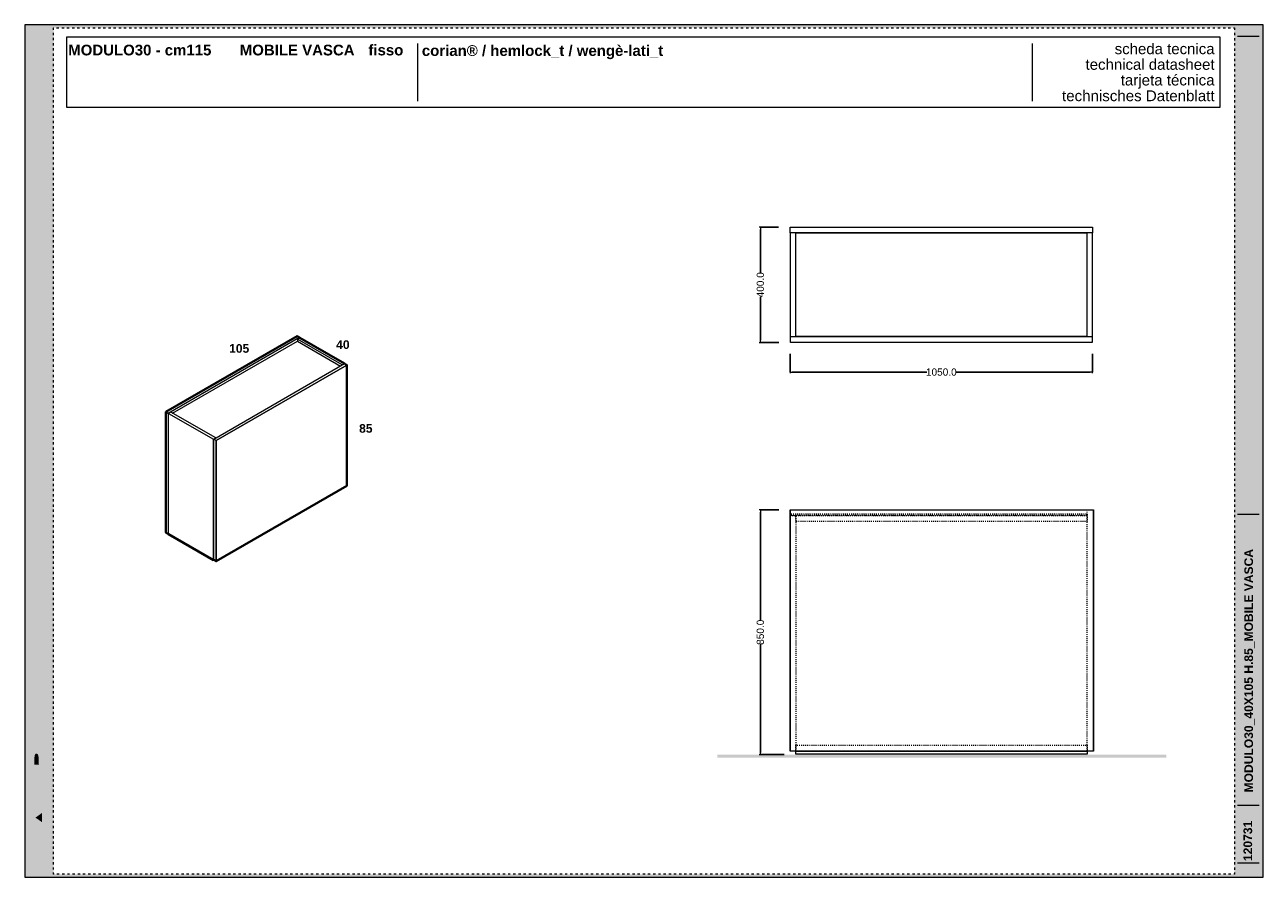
# Model space of a CAD drawing. Header units: millimetres. Extents: x 23321 to 49942, y -33706 to -16645.
# Tile 24 of 27: x 40474 to 44774, y -26655 to -23695. Entities that reach past the tile are written whole.
import ezdxf

# ---------------------------------------------------------------- set-up
doc = ezdxf.new("R2010")
doc.units = ezdxf.units.MM
doc.header["$MEASUREMENT"] = 0
doc.linetypes.add('AStair_dashed', pattern=[1800, 800, -1000])
for name, color, linetype, lineweight in [('032-Muri Esterni.MVI_Num_Penna__91', 255, 'Continuous', 13), ('0_Num_Penna__1', 7, 'Continuous', 9), ('0_Num_Penna__21', 7, 'Continuous', 20), ('0_Num_Penna__41', 7, 'Continuous', 40), ('1_Num_Penna__21', 7, 'Continuous', 20), ('Retini_Num_Penna__1', 7, 'Continuous', 9), ('SCRITTE_Num_Penna__95', 251, 'Continuous', 13), ('squadratura_schede', 8, 'Continuous', 13), ('Strumenti_Num_Penna__91', 255, 'Continuous', 13), ('Testi_Num_Penna__1', 7, 'Continuous', 9), ('Testi_Num_Penna__91', 255, 'Continuous', 13)]:
    doc.layers.add(name, color=color, linetype=linetype, lineweight=lineweight)
doc.layers.add('091-Quote lineari.XII', color=7, linetype='Continuous')
doc.layers.add('0_Num_Penna__95', color=7, linetype='Continuous', lineweight=13, true_color=0x616161)
doc.styles.add('GENERATED_STYLE_1', font='swiss.ttf')
doc.styles.add('GENERATED_STYLE_2', font='swissb.ttf')
doc.styles.add('GENERATED_STYLE_4', font='arialbd.ttf')
doc.dimstyles.new('GENERATED_STYLE__1', dxfattribs={"dimtxt": 25, "dimasz": 7.6, "dimexe": 0.18, "dimexo": 40, "dimgap": 0.09, "dimtad": 0, "dimtih": 1, "dimtoh": 1, "dimdec": 1, "dimzin": 0, "dimdsep": 46, "dimtxsty": 'GENERATED_STYLE_1', "dimblk": 'ARROWHEAD_0', "dimblk1": 'ARROWHEAD_0', "dimblk2": 'ARROWHEAD_0', "dimcen": 0.09, "dimclrd": 7, "dimclre": 7, "dimclrt": 7, "dimazin": 0, "dimtfac": 1, "dimtdec": 4, "dimtmove": 0, "dimatfit": 3, "dimfxl": 1, "dimtolj": 1, "dimtzin": 0, "dimarcsym": 0})
doc.dimstyles.new('GENERATED_STYLE__2', dxfattribs={"dimtxt": 25, "dimasz": 7.6, "dimexe": 0.18, "dimexo": 40, "dimgap": 0.09, "dimtad": 0, "dimdec": 1, "dimzin": 0, "dimdsep": 46, "dimtxsty": 'GENERATED_STYLE_1', "dimblk": 'ARROWHEAD_0', "dimblk1": 'ARROWHEAD_0', "dimblk2": 'ARROWHEAD_0', "dimcen": 0.09, "dimclrd": 7, "dimclre": 7, "dimclrt": 7, "dimazin": 0, "dimtfac": 1, "dimtdec": 4, "dimtmove": 0, "dimatfit": 3, "dimfxl": 1, "dimtolj": 1, "dimtzin": 0, "dimarcsym": 0})

# ---------------------------------------------------------------- blocks, each defined once
blk = doc.blocks.new('ARROWHEAD_0')
at = {"color": 0, "linetype": 'Continuous', "lineweight": 0}
for p, q in [((0, 0), (-1, 0)), ((0, -0.5), (0, 0.5))]:
    blk.add_line(p, q, dxfattribs=at)
blk = doc.blocks.new('*D11')
at = {"layer": '091-Quote lineari.XII', "color": 7, "linetype": 'Continuous', "lineweight": -2}
for p, q in [((43091.9, -25379.8), (43027.4, -25379.8)), ((43027.6, -25387.4), (43027.6, -25762.9)), ((43027.6, -26222.2), (43027.6, -25846.6)), ((43109.9, -26229.8), (43027.4, -26229.8))]:
    blk.add_line(p, q, dxfattribs=at)
at = {"layer": 'Defpoints', "color": 0, "linetype": 'Continuous'}
for p in [(43027.6, -25379.8), (43131.9, -25379.8), (43149.9, -26229.8)]:
    blk.add_point(p, dxfattribs=at)
at = {"layer": '091-Quote lineari.XII', "color": 7, "linetype": 'Continuous', "lineweight": -2, "xscale": 7.6, "yscale": 7.6, "zscale": 7.6}
for p, rotation in [((43027.6, -25379.8), 90), ((43027.6, -26229.8), 270)]:
    blk.add_blockref('ARROWHEAD_0', p, dxfattribs=dict(at, rotation=rotation))
at = {"layer": '091-Quote lineari.XII', "color": 7, "linetype": 'Continuous', "insert": (43027.6, -25804.8), "char_height": 25, "attachment_point": 5, "rotation": 90, "style": 'GENERATED_STYLE_1'}
blk.add_mtext('\\A1;850.0', dxfattribs=at)
blk = doc.blocks.new('*D34')
at = {"layer": '091-Quote lineari.XII', "color": 7, "linetype": 'Continuous', "lineweight": -2}
for p, q in [((43090.9, -24398.3), (43027.4, -24398.3)), ((43027.6, -24405.9), (43027.6, -24556.3)), ((43027.6, -24790.7), (43027.6, -24640.3)), ((43091.9, -24798.3), (43027.4, -24798.3))]:
    blk.add_line(p, q, dxfattribs=at)
at = {"layer": 'Defpoints', "color": 0, "linetype": 'Continuous'}
for p in [(43027.6, -24398.3), (43130.9, -24398.3), (43131.9, -24798.3)]:
    blk.add_point(p, dxfattribs=at)
at = {"layer": '091-Quote lineari.XII', "color": 7, "linetype": 'Continuous', "lineweight": -2, "xscale": 7.6, "yscale": 7.6, "zscale": 7.6}
for p, rotation in [((43027.6, -24398.3), 90), ((43027.6, -24798.3), 270)]:
    blk.add_blockref('ARROWHEAD_0', p, dxfattribs=dict(at, rotation=rotation))
at = {"layer": '091-Quote lineari.XII', "color": 7, "linetype": 'Continuous', "insert": (43027.6, -24598.3), "char_height": 25, "attachment_point": 5, "rotation": 90, "style": 'GENERATED_STYLE_1'}
blk.add_mtext('\\A1;400.0', dxfattribs=at)
blk = doc.blocks.new('*D35')
at = {"layer": '091-Quote lineari.XII', "color": 7, "linetype": 'Continuous', "lineweight": -2}
for p, q in [((43130.9, -24838.3), (43130.9, -24901.6)), ((44180.9, -24838.3), (44180.9, -24901.6)), ((43138.5, -24901.4), (43605.6, -24901.4)), ((44173.3, -24901.4), (43706.2, -24901.4))]:
    blk.add_line(p, q, dxfattribs=at)
at = {"layer": 'Defpoints', "color": 0, "linetype": 'Continuous'}
for p in [(43130.9, -24798.3), (44180.9, -24798.3), (43130.9, -24901.4)]:
    blk.add_point(p, dxfattribs=at)
at = {"layer": '091-Quote lineari.XII', "color": 7, "linetype": 'Continuous', "lineweight": -2, "xscale": 7.6, "yscale": 7.6, "zscale": 7.6, "rotation": 180}
blk.add_blockref('ARROWHEAD_0', (43130.9, -24901.4), dxfattribs=at)
at = {"layer": '091-Quote lineari.XII', "color": 7, "linetype": 'Continuous', "lineweight": -2, "xscale": 7.6, "yscale": 7.6, "zscale": 7.6}
blk.add_blockref('ARROWHEAD_0', (44180.9, -24901.4), dxfattribs=at)
at = {"layer": '091-Quote lineari.XII', "color": 7, "linetype": 'Continuous', "insert": (43655.9, -24901.4), "char_height": 25, "attachment_point": 5, "style": 'GENERATED_STYLE_1'}
blk.add_mtext('\\A1;1050.0', dxfattribs=at)

msp = doc.modelspace()

# ---------------------------------------------------------------- hatches: boundary and pattern name
at = {"layer": '032-Muri Esterni.MVI_Num_Penna__91', "linetype": 'Continuous'}
h = msp.add_hatch(color=256, dxfattribs=at)
h.paths.add_polyline_path([(40523.653, -26635.437, 0.41421356), (40554.428, -26604.661), (40554.428, -26094.845, 0.41421356), (40523.653, -26064.069, 0.41421356), (40492.877, -26094.845), (40492.877, -26604.661, 0.41421356)], flags=0)
h.paths.add_polyline_path([(40527.389, -26226.508), (40547.349, -26188.426), (40547.349, -26220.352), (40523.664, -26264.569), (40547.349, -26264.569), (40547.349, -26284.559), (40499.953, -26284.559), (40499.953, -26246.502), (40499.962, -26244.074), (40499.986, -26241.732), (40500.026, -26239.477), (40500.08, -26237.309), (40500.15, -26235.228), (40500.233, -26233.235), (40500.33, -26231.329), (40500.439, -26229.51), (40500.482, -26228.925), (40500.533, -26228.346), (40500.591, -26227.772), (40500.656, -26227.202), (40500.725, -26226.636), (40500.796, -26226.074), (40500.87, -26225.514), (40500.943, -26224.955), (40501.088, -26223.816), (40501.244, -26222.686), (40501.413, -26221.566), (40501.596, -26220.458), (40501.794, -26219.361), (40502.01, -26218.278), (40502.245, -26217.208), (40502.5, -26216.154), (40502.916, -26214.628), (40503.361, -26213.181), (40503.834, -26211.812), (40504.336, -26210.524), (40504.866, -26209.315), (40505.425, -26208.186), (40506.013, -26207.139), (40506.63, -26206.174), (40506.754, -26205.993), (40506.88, -26205.82), (40507.009, -26205.653), (40507.14, -26205.493), (40507.273, -26205.339), (40507.407, -26205.188), (40507.542, -26205.041), (40507.679, -26204.896), (40508.248, -26204.334), (40508.843, -26203.843), (40509.466, -26203.426), (40510.115, -26203.083), (40510.791, -26202.814), (40511.493, -26202.621), (40512.221, -26202.505), (40512.974, -26202.466), (40514.255, -26202.556), (40515.476, -26202.824), (40516.635, -26203.272), (40517.734, -26203.898), (40518.772, -26204.703), (40519.749, -26205.687), (40520.666, -26206.85), (40521.522, -26208.192), (40522.312, -26209.658), (40523.071, -26211.259), (40523.797, -26213), (40524.49, -26214.884), (40525.151, -26216.915), (40525.779, -26219.097), (40526.373, -26221.434), (40526.933, -26223.931)], flags=0)
h.paths.add_polyline_path([(40547.349, -26325.166), (40523.664, -26369.374), (40499.984, -26325.166), (40499.984, -26293.239), (40523.664, -26338.441), (40547.349, -26293.239)], flags=0)
h.paths.add_polyline_path([(40499.953, -26369.576), (40547.349, -26369.576), (40547.349, -26390.732), (40499.953, -26390.732)], flags=0)
h.paths.add_polyline_path([(40499.953, -26463.27), (40499.953, -26433.443), (40547.349, -26399.795), (40547.349, -26422.559), (40537.077, -26429.825), (40537.077, -26466.892), (40547.349, -26474.153), (40547.349, -26496.913)], flags=0)
h.paths.add_polyline_path([(40505.842, -26523.699), (40547.349, -26544.227), (40547.349, -26564.475), (40505.842, -26584.994), (40547.349, -26584.994), (40547.349, -26603.095), (40499.953, -26603.095), (40499.953, -26570.605), (40533.153, -26554.353), (40499.953, -26538.088), (40499.953, -26505.598), (40547.349, -26505.598), (40547.349, -26523.699)], flags=0)
h.paths.add_polyline_path([(40506.337, -26107.142), (40506.74, -26106.34), (40507.151, -26105.564), (40507.571, -26104.814), (40508.001, -26104.089), (40508.886, -26102.715), (40509.807, -26101.443), (40511.757, -26099.205), (40513.85, -26097.374), (40516.088, -26095.951), (40518.469, -26094.934), (40520.994, -26094.324), (40523.664, -26094.121), (40526.317, -26094.323), (40528.828, -26094.93), (40531.2, -26095.942), (40533.43, -26097.359), (40535.52, -26099.18), (40537.47, -26101.405), (40539.279, -26104.035), (40540.948, -26107.069), (40542.451, -26110.461), (40543.752, -26114.165), (40544.852, -26118.178), (40545.752, -26122.501), (40546.451, -26127.135), (40546.95, -26132.078), (40547.249, -26137.33), (40547.349, -26142.893), (40547.249, -26148.44), (40546.95, -26153.681), (40546.451, -26158.614), (40545.752, -26163.24), (40544.852, -26167.559), (40543.752, -26171.569), (40542.451, -26175.272), (40540.948, -26178.665), (40539.279, -26181.701), (40537.47, -26184.332), (40535.52, -26186.558), (40533.43, -26188.378), (40531.2, -26189.794), (40528.828, -26190.805), (40526.317, -26191.411), (40523.664, -26191.613), (40520.994, -26191.411), (40518.469, -26190.805), (40516.088, -26189.794), (40513.85, -26188.378), (40511.757, -26186.558), (40509.807, -26184.332), (40508.001, -26181.701), (40506.337, -26178.665), (40504.841, -26175.272), (40503.545, -26171.569), (40502.448, -26167.559), (40501.55, -26163.24), (40500.851, -26158.614), (40500.353, -26153.681), (40500.053, -26148.44), (40499.953, -26142.893), (40500.053, -26137.364), (40500.353, -26132.136), (40500.851, -26127.211), (40501.55, -26122.589), (40502.448, -26118.271), (40503.545, -26114.256), (40504.841, -26110.547)], flags=0)
for points in [[(40511.987, -26157.263), (40511.494, -26154.672), (40511.111, -26151.912), (40510.836, -26149.01), (40510.672, -26145.995), (40510.617, -26142.893), (40510.672, -26139.799), (40510.836, -26136.788), (40511.111, -26133.888), (40511.494, -26131.128), (40511.987, -26128.536), (40512.59, -26126.141), (40513.302, -26123.97), (40514.123, -26122.051), (40515.042, -26120.368), (40516.04, -26118.91), (40517.115, -26117.676), (40518.268, -26116.666), (40519.499, -26115.881), (40520.809, -26115.32), (40522.197, -26114.984), (40523.664, -26114.872), (40525.122, -26114.983), (40526.503, -26115.318), (40527.807, -26115.876), (40529.032, -26116.656), (40530.181, -26117.658), (40531.252, -26118.882), (40531.759, -26119.578), (40532.246, -26120.328), (40532.482, -26120.724), (40532.714, -26121.134), (40532.94, -26121.558), (40533.162, -26121.995), (40533.989, -26123.912), (40534.705, -26126.083), (40535.311, -26128.479), (40535.806, -26131.074), (40536.191, -26133.841), (40536.465, -26136.751), (40536.63, -26139.777), (40536.685, -26142.893), (40536.63, -26145.995), (40536.465, -26149.01), (40536.191, -26151.912), (40535.806, -26154.672), (40535.311, -26157.263), (40534.705, -26159.657), (40533.989, -26161.828), (40533.162, -26163.747), (40532.246, -26165.413), (40531.252, -26166.857), (40530.181, -26168.081), (40529.032, -26169.083), (40527.807, -26169.862), (40526.503, -26170.42), (40525.122, -26170.755), (40523.664, -26170.866), (40522.197, -26170.755), (40520.809, -26170.42), (40519.499, -26169.862), (40518.268, -26169.083), (40517.115, -26168.081), (40516.04, -26166.857), (40515.042, -26165.413), (40514.123, -26163.747), (40513.302, -26161.828), (40512.59, -26159.657)], [(40507.842, -26234.299), (40507.794, -26234.653), (40507.735, -26235.115), (40507.633, -26235.848), (40507.54, -26236.687), (40507.455, -26237.603), (40507.381, -26238.57), (40507.316, -26239.561), (40507.261, -26240.548), (40507.217, -26241.504), (40507.184, -26242.402), (40507.159, -26243.509), (40507.137, -26244.861), (40507.118, -26246.39), (40507.103, -26248.026), (40507.092, -26249.702), (40507.083, -26251.349), (40507.079, -26252.897), (40507.077, -26254.279), (40507.077, -26264.569), (40523.664, -26264.569), (40522.068, -26261.596), (40522.068, -26255.832), (40522.064, -26254.037), (40522.051, -26252.107), (40522.029, -26250.111), (40521.998, -26248.116), (40521.957, -26246.191), (40521.907, -26244.404), (40521.846, -26242.823), (40521.776, -26241.516), (40521.699, -26240.339), (40521.597, -26239.126), (40521.472, -26237.904), (40521.322, -26236.701), (40521.15, -26235.544), (40520.955, -26234.461), (40520.737, -26233.479), (40520.498, -26232.625), (40520.248, -26231.907), (40519.992, -26231.24), (40519.731, -26230.625), (40519.463, -26230.059), (40519.189, -26229.544), (40518.91, -26229.079), (40518.625, -26228.664), (40518.334, -26228.297), (40517.974, -26227.947), (40517.507, -26227.599), (40516.961, -26227.266), (40516.363, -26226.963), (40515.741, -26226.704), (40515.121, -26226.501), (40514.531, -26226.37), (40513.998, -26226.323), (40513.511, -26226.36), (40512.959, -26226.469), (40512.369, -26226.644), (40511.768, -26226.878), (40511.183, -26227.166), (40510.641, -26227.503), (40510.169, -26227.882), (40509.796, -26228.297), (40509.489, -26228.771), (40509.2, -26229.346), (40508.927, -26230.014), (40508.671, -26230.768), (40508.431, -26231.6), (40508.208, -26232.502), (40508, -26233.467)], [(40533.928, -26432.036), (40533.928, -26464.668), (40510.828, -26448.361)]]:
    msp.add_hatch(color=256, dxfattribs=at).paths.add_polyline_path(points, flags=0)
at = {"layer": 'Retini_Num_Penna__1', "linetype": 'Continuous'}
msp.add_hatch(color=256, dxfattribs=at).paths.add_polyline_path([(44436.93, -26229.755), (44436.93, -26239.755), (42877.864, -26239.755), (42877.864, -26229.755)])
msp.add_hatch(color=256, dxfattribs=at).paths.add_polyline_path([(44436.93, -26229.755), (44436.93, -26239.755), (42877.864, -26239.755), (42877.864, -26229.755)])
at = {"layer": 'squadratura_schede', "linetype": 'Continuous', "ltscale": 0.01}
h = msp.add_hatch(color=256, dxfattribs=at)
h.paths.add_polyline_path([(40473.634, -26655.437), (44773.634, -26655.437), (44773.634, -23695.435), (40473.634, -23695.435)])
h.paths.add_polyline_path([(44673.676, -23705.554), (44673.676, -26645.318), (40573.653, -26645.318), (40573.653, -23705.554)], flags=16)

# ---------------------------------------------------------------- linework, layer by layer
msp.add_lwpolyline([(41427.45, -24781.651), (41427.45, -24782.651)])
at = {"layer": '0_Num_Penna__1', "linetype": 'Continuous', "flags": 128}
for points in [[(41427.45, -24781.651), (40971.921, -25044.651), (40971.921, -25044.651), (40963.694, -25039.901), (40971.921, -25044.651), (40963.694, -25039.901), (41419.223, -24776.901), (41419.223, -24776.901), (41427.45, -24781.651), (41427.45, -24781.651), (41427.45, -24781.651)], [(40987.114, -25043.879), (40987.114, -25043.879), (40987.114, -25043.879), (40987.114, -25043.879), (40987.114, -25043.879), (41420.089, -24793.901)], [(41420.089, -24793.901), (41569.911, -24880.401)], [(40971.921, -25044.651), (40971.921, -25044.651), (40963.694, -25039.901), (40963.694, -25458.901), (40971.055, -25463.151)]]:
    msp.add_lwpolyline(points, dxfattribs=at)
at = {"layer": '0_Num_Penna__1'}
for points in [[(41583.335, -24871.651), (41575.107, -24876.401), (41420.089, -24786.901), (41427.45, -24782.651)], [(41420.089, -24786.901), (41420.089, -24793.901)], [(40971.921, -25044.651), (40971.921, -25463.651)], [(41136.898, -25129.407), (40981.016, -25040.397), (40972.828, -25045.125), (41128.671, -25134.157)], [(40972.828, -25464.175), (40972.828, -25045.125)], [(41128.671, -25134.157), (41136.898, -25129.407)], [(41128.671, -25554.151), (41128.671, -25134.157)], [(41136.898, -25129.407), (41136.898, -25130.401)], [(41129.537, -25553.651), (41128.671, -25554.151)]]:
    msp.add_lwpolyline(points, dxfattribs=at)
at = {"layer": '0_Num_Penna__1', "linetype": 'Continuous', "flags": 128}
for points in [[(41584.201, -24872.151), (41592.428, -24876.901), (41137.765, -25139.401), (41129.537, -25134.651)], [(41592.428, -25295.901), (41137.765, -25558.401), (41137.765, -25139.401), (41592.428, -24876.901)], [(41583.335, -24872.651), (41575.107, -24877.401), (41575.107, -24876.401), (41583.335, -24871.651)], [(41583.335, -24872.651), (41575.107, -24877.401), (41575.107, -24876.401), (41583.335, -24871.651)], [(41129.537, -25553.651), (41129.537, -25134.651), (41137.765, -25139.401), (41137.765, -25558.401)], [(43131.897, -26217.755), (43131.897, -25379.755), (44182.897, -25379.755), (44182.897, -26217.755)], [(44162.897, -26227.755), (43150.897, -26227.755), (43150.897, -26217.755), (44162.897, -26217.755)]]:
    msp.add_lwpolyline(points, close=True, dxfattribs=at)
at = {"layer": '0_Num_Penna__21'}
msp.add_lwpolyline([(43130.897, -25379.755), (44183.897, -25379.755), (44183.897, -26217.755), (43130.897, -26217.755)], close=True, dxfattribs=at)
at = {"layer": '0_Num_Penna__41'}
msp.add_lwpolyline([(40972.828, -25464.175), (40972.828, -25463.128), (40971.921, -25463.651), (40971.921, -25463.651), (40963.694, -25458.901), (40963.694, -25039.901), (41419.223, -24776.901), (41427.45, -24781.651), (41427.45, -24782.651), (41428.316, -24782.151), (41583.335, -24871.651), (41583.335, -24872.651), (41584.201, -24872.151), (41592.428, -24876.901), (41592.428, -25295.901), (41137.765, -25558.401), (41129.537, -25553.651), (41128.671, -25554.151)], close=True, dxfattribs=at)
at = {"layer": '0_Num_Penna__95', "linetype": 'AStair_dashed', "ltscale": 0.004, "flags": 128}
for points in [[(43130.897, -25399.755), (43150.897, -25399.755), (43150.897, -26217.755), (43130.897, -26217.755)], [(44161.897, -25393.755), (44161.897, -25399.755), (43131.897, -25399.755), (43131.897, -25393.755)], [(43150.897, -25420.755), (43150.897, -25399.755), (44161.897, -25399.755), (44161.897, -25420.755)], [(44162.897, -25379.755), (44182.897, -25379.755), (44182.897, -26217.755), (44162.897, -26217.755)], [(44162.897, -26217.755), (43150.897, -26217.755), (43150.897, -26196.755), (44162.897, -26196.755)]]:
    msp.add_lwpolyline(points, close=True, dxfattribs=at)
at = {"layer": '1_Num_Penna__21', "linetype": 'Continuous', "flags": 128}
msp.add_lwpolyline([(40618.933, -23981.687), (44623.695, -23981.687), (44623.695, -23739.034), (40618.933, -23739.034)], close=True, dxfattribs=at)
at = {"layer": 'Retini_Num_Penna__1', "linetype": 'Continuous', "flags": 128}
for points in [[(43130.897, -24398.298), (44180.897, -24398.298), (44180.897, -24418.298), (43130.897, -24418.298)], [(43150.897, -24418.298), (43130.897, -24418.298), (43130.897, -24777.298), (43150.897, -24777.298)], [(43150.897, -24418.298), (44160.897, -24418.298), (44160.897, -24777.298), (43150.897, -24777.298)], [(44180.897, -24418.298), (44160.897, -24418.298), (44160.897, -24777.298), (44180.897, -24777.298)], [(43131.897, -24778.298), (44179.897, -24778.298), (44179.897, -24798.298), (43131.897, -24798.298)]]:
    msp.add_lwpolyline(points, close=True, dxfattribs=at)
at = {"layer": 'SCRITTE_Num_Penna__95', "linetype": 'Continuous'}
for p, q in [((41837.619, -23760.36), (41837.619, -23960.36)), ((43971.314, -23760.36), (43971.314, -23960.36))]:
    msp.add_line(p, q, dxfattribs=at)
at = {"layer": 'squadratura_schede', "linetype": 'Continuous', "ltscale": 0.01, "flags": 128}
msp.add_lwpolyline([(40473.634, -26655.437), (44773.634, -26655.437), (44773.634, -23695.435), (40473.634, -23695.435)], close=True, dxfattribs=at)
at = {"layer": 'squadratura_schede', "linetype": 'AStair_dashed', "ltscale": 0.01, "flags": 128}
msp.add_lwpolyline([(44673.676, -23705.554), (44673.676, -26645.318), (40573.653, -26645.318), (40573.653, -23705.554)], close=True, dxfattribs=at)
at = {"layer": 'Strumenti_Num_Penna__91', "linetype": 'Continuous'}
for p, q in [((44684.312, -23734.608), (44759.312, -23734.608)), ((44684.312, -25395.242), (44759.312, -25395.242)), ((44684.312, -26405.437), (44759.312, -26405.437)), ((44684.312, -26605.437), (44759.312, -26605.437))]:
    msp.add_line(p, q, dxfattribs=at)

# ---------------------------------------------------------------- texts
at = {"layer": 'Testi_Num_Penna__1', "linetype": 'Continuous', "style": 'GENERATED_STYLE_2'}
for s, insert, char_height, attachment_point in [('\\pt595.48,1042.1;MODULO30 - cm115^IMOBILE VASCA^Ifisso', (40624.591, -23764.609), 37.21776, 1), ('corian® / hemlock_t / wengè-lati_t}', (41852.353, -23815.097), 37.20001, 7), ('105', (41183.113, -24804.34), 30, 1), ('{40}', (41554.908, -24791.051), 30, 1), ('{85}', (41634.484, -25081.997), 30, 1)]:
    msp.add_mtext(s, dxfattribs=dict(at, insert=insert, char_height=char_height, attachment_point=attachment_point))
at = {"layer": 'Testi_Num_Penna__1', "linetype": 'Continuous', "insert": (44604.713, -23760.328), "char_height": 37.21728, "attachment_point": 3, "line_spacing_factor": 0.873194, "style": 'GENERATED_STYLE_1'}
msp.add_mtext('\\A1;{\\fSwis721 BT|b0|i0|c0|p34;scheda tecnica\\P\\C251;technical datasheet\\P\\H1.007131x;tarjeta técnica\\P\\fSwis721 BT|b0|i0|c0|p34;technisches Datenblatt}', dxfattribs=at)
at = {"layer": 'Testi_Num_Penna__91', "linetype": 'Continuous', "attachment_point": 4, "rotation": 90, "style": 'GENERATED_STYLE_4'}
for s, insert, char_height in [('\\pt626.37;MODULO30_40X105 H.85_MOBILE VASCA', (44725.794, -26360.964), 29.99998), ('\\pt1029.9;120731', (44720.348, -26599.246), 30.00002)]:
    msp.add_mtext(s, dxfattribs=dict(at, insert=insert, char_height=char_height))

# ---------------------------------------------------------------- dimensions: what is measured, and where the dimension line sits
at = {"layer": '091-Quote lineari.XII', "linetype": 'Continuous'}
for base, p1, p2, angle, dimstyle, picture, middle in [((43027.617, -24398.298), (43131.897, -24798.298), (43130.897, -24398.298), 90, 'GENERATED_STYLE__2', '*D34', (43027.617, -24598.298)), ((43130.897, -24901.398), (44180.897, -24798.298), (43130.897, -24798.298), 180, 'GENERATED_STYLE__1', '*D35', (43655.897, -24901.398)), ((43027.617, -25379.755), (43149.897, -26229.755), (43131.897, -25379.755), 90, 'GENERATED_STYLE__2', '*D11', (43027.617, -25804.755))]:
    dim = msp.add_linear_dim(base=base, p1=p1, p2=p2, angle=angle, dimstyle=dimstyle, dxfattribs=at)
    dim.commit()
    dim.dimension.update_dxf_attribs({"geometry": picture, "text_midpoint": middle})

doc.saveas('drawing.dxf')
